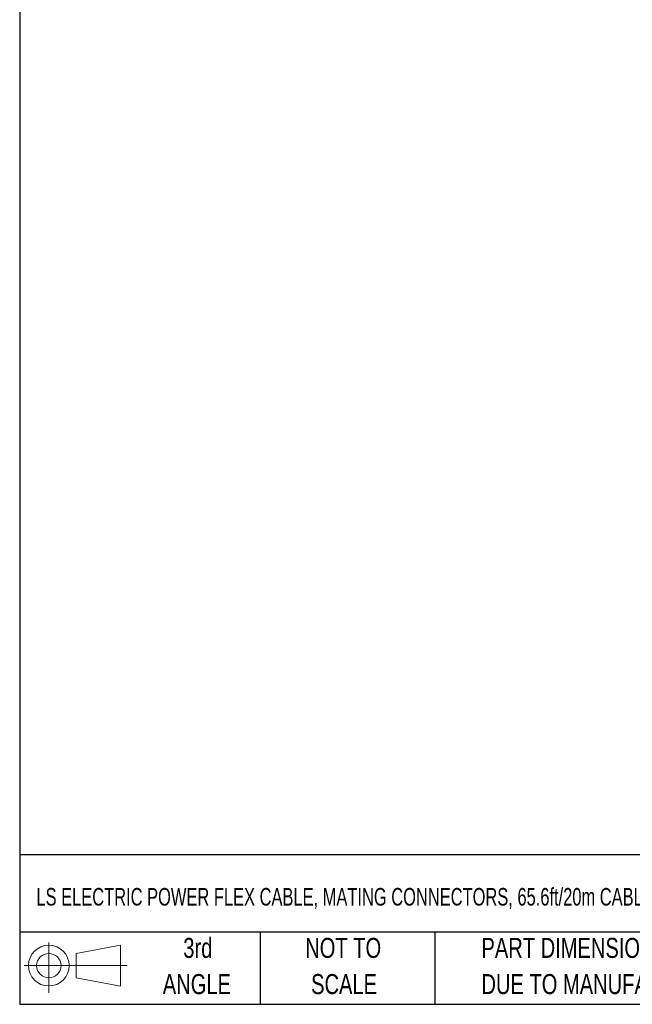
# Model space of a CAD drawing. Header units: inches. Extents: x 0 to 814, y 0 to 621.
# Tile 1 of 8: x 0 to 194, y 0 to 312. Entities that reach past the tile are written whole.
import ezdxf

# ---------------------------------------------------------------- set-up
doc = ezdxf.new("R2010")
doc.units = ezdxf.units.IN
doc.header["$LTSCALE"] = 10
doc.header["$MEASUREMENT"] = 0
doc.layers.add('DIMENSIONS', color=140, linetype='Continuous')
doc.layers.add('TEXT', color=140, linetype='Continuous')
doc.styles.add('SLDTEXTSTYLE0', font='TXT', dxfattribs={"width": 0.75})

# ---------------------------------------------------------------- blocks, each defined once
blk = doc.blocks.new('Block11')
at = {"color": 7, "linetype": 'Continuous', "lineweight": 18}
for p, q in [((7.77, 15.93), (7.77, 0)), ((16.44, 12.5), (30.53, 15.1)), ((16.44, 4.79), (16.44, 12.5)), ((30.53, 15.1), (30.53, 2.19)), ((0, 8.65), (32.62, 8.65)), ((16.44, 4.79), (30.53, 2.19))]:
    blk.add_line(p, q, dxfattribs=at)
for radius in [6.45, 3.86]:
    blk.add_circle((7.77, 8.65), radius, dxfattribs=at)
blk = doc.blocks.new('Block12')
at = {"color": 7, "linetype": 'Continuous'}
blk.add_blockref('Block11', (0, 0), dxfattribs=at)
blk = doc.blocks.new('SW_NOTE_0_3')
at = {"layer": 'TEXT', "color": 0, "char_height": 6.35, "attachment_point": 1, "style": 'SLDTEXTSTYLE0'}
for s, insert in [('PART DIMENSIONS MAY DIFFER SLIGHTLY', (0, 8.19)), ("DUE TO MANUFACTURER'S VARIANCES", (0, -3.28))]:
    blk.add_mtext(s, dxfattribs=dict(at, insert=insert))
blk = doc.blocks.new('SW_NOTE_0_4')
at = {"layer": 'TEXT', "color": 0, "char_height": 6.35, "attachment_point": 2, "style": 'SLDTEXTSTYLE0'}
for s, insert in [('NOT TO', (15.78, 8.19)), ('SCALE', (16.06, -3.28))]:
    blk.add_mtext(s, dxfattribs=dict(at, insert=insert))
blk = doc.blocks.new('SW_NOTE_0_5')
at = {"layer": 'TEXT', "color": 0, "char_height": 6.35, "attachment_point": 2, "style": 'SLDTEXTSTYLE0'}
for s, insert in [('3rd', (6.95, 8.19)), ('ANGLE', (6.65, -3.28))]:
    blk.add_mtext(s, dxfattribs=dict(at, insert=insert))

msp = doc.modelspace()

# ---------------------------------------------------------------- linework, layer by layer
at = {"layer": 'DEFPOINTS'}
msp.add_lwpolyline([(0, 0), (813.96, 0), (813.96, 621.17), (0, 621.17)], close=True, dxfattribs=at)
at = {"layer": 'TEXT'}
for p, q in [((0, 609.6), (0, 0)), ((800.1, 47.33), (0, 47.33)), ((800.1, 22.86), (0, 22.86)), ((76.2, 22.86), (76.2, 0)), ((131.58, 22.86), (131.58, 0)), ((0, 0), (800.1, 0))]:
    msp.add_line(p, q, dxfattribs=at)

# ---------------------------------------------------------------- block references
for name, p in [('Block12', (1.46, 3.61)), ('SW_NOTE_0_5', (49.49, 12.86)), ('SW_NOTE_0_4', (86.72, 12.86)), ('SW_NOTE_0_3', (146.31, 12.86))]:
    msp.add_blockref(name, p, dxfattribs=at)

# ---------------------------------------------------------------- texts
at = {"layer": 'DIMENSIONS', "char_height": 3.5}
for insert, attachment_point in [((98.61, 112.42), 6), ((130.2, 112.22), 4)]:
    msp.add_mtext('\\A1;', dxfattribs=dict(at, insert=insert, attachment_point=attachment_point))
at = {"layer": 'TEXT', "insert": (5.31, 36.85), "char_height": 5.57052, "attachment_point": 1, "style": 'SLDTEXTSTYLE0'}
msp.add_mtext('{\\W0.7;LS ELECTRIC POWER FLEX CABLE, MATING CONNECTORS, 65.6ft/20m CABLE LENGTH, FOR USE WITH LS ELECTRIC PHOX SERIES DRIVE}', dxfattribs=at)

doc.saveas('drawing.dxf')
